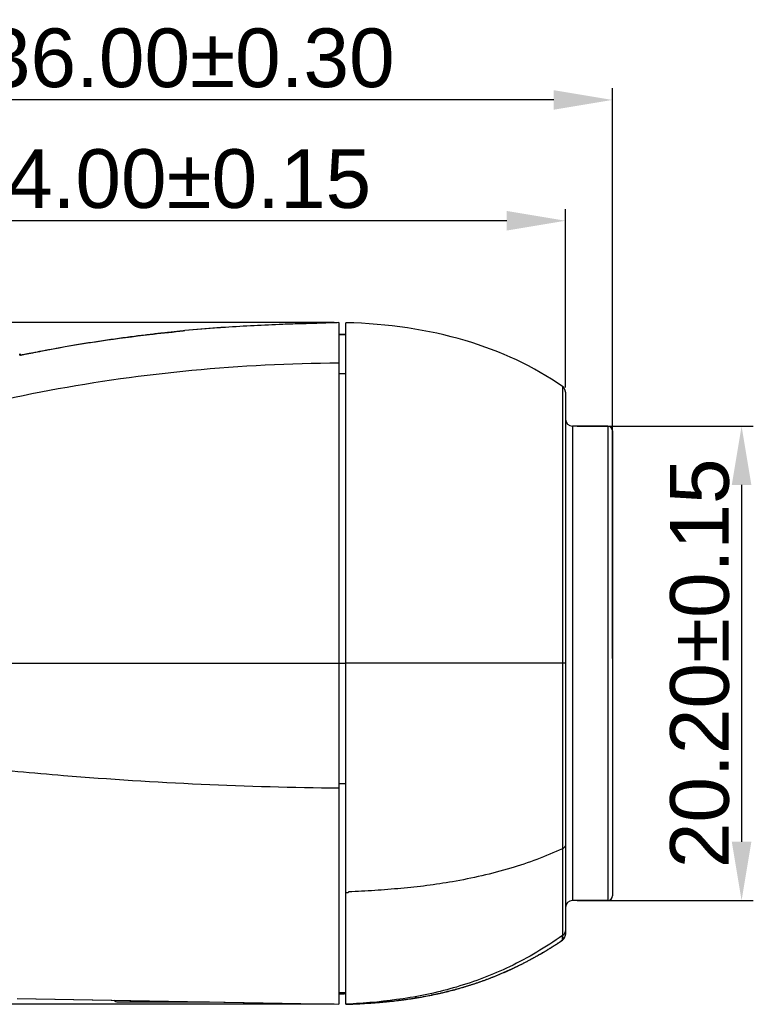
# Model space of a CAD drawing. Header units: millimetres. Extents: x 2163 to 2692, y -1564 to -1190.
# Tile 9 of 47: x 2247 to 2278, y -1362 to -1320. Entities that reach past the tile are written whole.
import ezdxf

# ---------------------------------------------------------------- set-up
doc = ezdxf.new("R2010")
doc.units = ezdxf.units.MM
doc.styles.add('HANA', font='arial.ttf')
doc.dimstyles.new('HANA$0', dxfattribs={"dimtxt": 2.5, "dimasz": 2.5, "dimexe": 0.5, "dimexo": 0.2, "dimgap": 0.5, "dimtad": 1, "dimzin": 1, "dimdsep": 46, "dimtxsty": 'HANA', "dimcen": 0, "dimclrd": 3, "dimclre": 3, "dimclrt": 4, "dimadec": 0, "dimazin": 0, "dimtfac": 1, "dimtmove": 0, "dimatfit": 3, "dimfxl": 1, "dimtzin": 0, "dimarcsym": 0})
doc.dimstyles.new('HANA$3', dxfattribs={"dimtxt": 2.5, "dimasz": 2.5, "dimexe": 0.5, "dimexo": 0.2, "dimgap": 0.5, "dimtad": 1, "dimtih": 1, "dimtoh": 1, "dimzin": 1, "dimdsep": 46, "dimtxsty": 'HANA', "dimcen": 0, "dimclrd": 3, "dimclre": 3, "dimclrt": 4, "dimadec": 0, "dimazin": 0, "dimtfac": 1, "dimtmove": 0, "dimatfit": 3, "dimfxl": 1, "dimtzin": 0, "dimarcsym": 0})

# ---------------------------------------------------------------- blocks, each defined once
blk = doc.blocks.new('*D33')
at = {"lineweight": -2}
for p, q in [((2236.25, -1367.438), (2236.25, -1343.165)), ((2272.25, -1367.459), (2272.25, -1343.165)), ((2269.75, -1343.665), (2238.75, -1343.665))]:
    blk.add_line(p, q, dxfattribs=at)
for points in [[(2238.75, -1343.249), (2238.75, -1344.082), (2236.25, -1343.665)], [(2269.75, -1344.082), (2269.75, -1343.249), (2272.25, -1343.665)]]:
    blk.add_solid(points)
at = {"layer": 'Defpoints', "color": 0}
for p in [(2236.25, -1343.665), (2236.25, -1367.638), (2272.25, -1367.659)]:
    blk.add_point(p, dxfattribs=at)
at = {"insert": (2254.25, -1341.888), "char_height": 2.5, "attachment_point": 5, "style": 'HANA'}
blk.add_mtext('36.00{\\fArial|b0|i0|c0|p34;%%P0.30}', dxfattribs=at)
blk = doc.blocks.new('*D34')
at = {"lineweight": -2}
for p, q in [((2260.4, -1353.149), (2226.735, -1353.149)), ((2227.235, -1355.649), (2227.235, -1379.677)), ((2260.4, -1382.177), (2226.735, -1382.177))]:
    blk.add_line(p, q, dxfattribs=at)
for points in [[(2227.651, -1355.649), (2226.818, -1355.649), (2227.235, -1353.149)], [(2226.818, -1379.677), (2227.651, -1379.677), (2227.235, -1382.177)]]:
    blk.add_solid(points)
at = {"layer": 'Defpoints', "color": 0}
for p in [(2260.6, -1353.149), (2227.235, -1382.177), (2260.6, -1382.177)]:
    blk.add_point(p, dxfattribs=at)
at = {"insert": (2225.457, -1367.663), "char_height": 2.5, "attachment_point": 5, "rotation": 90, "style": 'HANA'}
blk.add_mtext('29.00{\\fArial|b0|i0|c0|p34;%%P0.30}', dxfattribs=at)
blk = doc.blocks.new('*D51')
at = {"lineweight": -2}
for p, q in [((2236.25, -1339.503), (2236.25, -1328.254)), ((2270.25, -1335.859), (2270.25, -1328.254)), ((2267.75, -1328.754), (2238.75, -1328.754))]:
    blk.add_line(p, q, dxfattribs=at)
for points in [[(2238.75, -1328.337), (2238.75, -1329.171), (2236.25, -1328.754)], [(2267.75, -1329.171), (2267.75, -1328.337), (2270.25, -1328.754)]]:
    blk.add_solid(points)
at = {"layer": 'Defpoints', "color": 0}
for p in [(2236.25, -1328.754), (2270.25, -1336.059), (2236.25, -1339.703)]:
    blk.add_point(p, dxfattribs=at)
at = {"insert": (2253.25, -1326.977), "char_height": 2.5, "attachment_point": 5, "style": 'HANA'}
blk.add_mtext('34.00%%p0.15', dxfattribs=at)
blk = doc.blocks.new('*D57')
at = {"lineweight": -2}
for p, q in [((2270.75, -1337.503), (2278.251, -1337.503)), ((2277.751, -1340.003), (2277.751, -1355.203)), ((2270.75, -1357.703), (2278.251, -1357.703))]:
    blk.add_line(p, q, dxfattribs=at)
for points in [[(2278.168, -1340.003), (2277.334, -1340.003), (2277.751, -1337.503)], [(2277.334, -1355.203), (2278.168, -1355.203), (2277.751, -1357.703)]]:
    blk.add_solid(points)
at = {"layer": 'Defpoints', "color": 0}
for p in [(2270.55, -1337.503), (2270.55, -1357.703), (2277.751, -1357.703)]:
    blk.add_point(p, dxfattribs=at)
at = {"insert": (2275.975, -1347.603), "char_height": 2.5, "attachment_point": 5, "rotation": 90, "style": 'HANA'}
blk.add_mtext('20.20%%p0.15', dxfattribs=at)

msp = doc.modelspace()

# ---------------------------------------------------------------- linework, layer by layer
at = {"color": 7, "linetype": 'Continuous'}
for p, q in [((2260.14, -1333.107), (2260.015, -1333.111)), ((2260.268, -1333.103), (2260.14, -1333.107)), ((2260.398, -1333.099), (2260.268, -1333.103)), ((2260.53, -1333.095), (2260.398, -1333.099)), ((2260.6, -1333.093), (2260.53, -1333.095)), ((2260.6, -1333.093), (2260.6, -1362.12)), ((2260.9, -1333.793), (2260.9, -1333.097)), ((2255.566, -1333.307), (2254.039, -1333.422)), ((2255.491, -1333.312), (2254.039, -1333.422)), ((2255.763, -1333.294), (2255.566, -1333.307)), ((2255.765, -1333.294), (2255.67, -1333.3)), ((2259.21, -1333.143), (2259.065, -1333.15)), ((2259.368, -1333.136), (2259.21, -1333.143)), ((2259.507, -1333.13), (2259.368, -1333.136)), ((2259.655, -1333.124), (2259.507, -1333.13)), ((2259.772, -1333.12), (2259.655, -1333.124)), ((2259.893, -1333.115), (2259.772, -1333.12)), ((2260.051, -1333.11), (2259.854, -1333.115)), ((2260.015, -1333.111), (2259.893, -1333.115)), ((2260.047, -1333.11), (2259.912, -1333.114)), ((2260.9, -1333.593), (2260.6, -1333.593)), ((2260.6, -1333.598), (2260.9, -1333.598)), ((2260.9, -1362.126), (2260.9, -1333.793)), ((2247.013, -1334.476), (2247.014, -1334.422)), ((2247.013, -1334.487), (2247.013, -1334.487)), ((2247.014, -1334.422), (2247.082, -1334.478)), ((2247.108, -1334.462), (2247.186, -1334.447)), ((2260.6, -1335.266), (2260.9, -1335.266)), ((2270.122, -1335.813), (2270.122, -1335.813)), ((2270.122, -1335.813), (2270.122, -1335.813)), ((2270.122, -1335.813), (2270.122, -1336.168)), ((2270.122, -1335.813), (2270.122, -1355.5)), ((2270.137, -1335.824), (2270.122, -1335.813)), ((2270.166, -1335.85), (2270.137, -1335.824)), ((2270.191, -1335.88), (2270.165, -1335.85)), ((2270.212, -1335.912), (2270.19, -1335.879)), ((2270.228, -1335.947), (2270.211, -1335.911)), ((2270.24, -1335.983), (2270.228, -1335.946)), ((2270.248, -1336.021), (2270.24, -1335.982)), ((2270.25, -1336.059), (2270.247, -1336.02)), ((2270.25, -1336.059), (2270.25, -1359.148)), ((2270.55, -1337.503), (2270.55, -1357.703)), ((2272.05, -1337.503), (2270.55, -1337.503)), ((2272.05, -1337.503), (2272.05, -1357.703)), ((2272.25, -1337.703), (2272.25, -1357.503)), ((2236.25, -1347.604), (2260.6, -1347.599)), ((2260.6, -1347.599), (2260.9, -1347.599)), ((2270.25, -1347.603), (2260.9, -1347.603)), ((2260.6, -1352.728), (2260.9, -1352.728)), ((2270.122, -1355.5), (2270.125, -1357.817)), ((2270.125, -1357.817), (2270.128, -1358.732)), ((2272.05, -1357.703), (2270.55, -1357.703)), ((2270.125, -1358.038), (2270.127, -1358.459)), ((2270.127, -1358.459), (2270.127, -1358.637)), ((2270.128, -1358.686), (2270.128, -1358.732)), ((2270.128, -1358.892), (2270.123, -1359.173)), ((2270.128, -1358.732), (2270.128, -1358.892)), ((2270.118, -1359.394), (2270.122, -1359.252)), ((2270.118, -1359.391), (2270.118, -1359.394)), ((2270.118, -1359.393), (2270.118, -1359.394)), ((2270.118, -1359.394), (2270.118, -1359.394)), ((2270.118, -1359.394), (2270.118, -1359.394)), ((2270.12, -1359.2), (2270.119, -1359.394)), ((2270.123, -1359.198), (2270.122, -1359.252)), ((2270.123, -1359.173), (2270.123, -1359.198)), ((2270.25, -1359.143), (2270.25, -1359.143)), ((2270.25, -1359.144), (2270.25, -1359.146)), ((2260.6, -1361.619), (2260.9, -1361.619)), ((2260.846, -1361.619), (2260.846, -1361.685)), ((2264.979, -1361.638), (2265.061, -1361.619)), ((2265.061, -1361.619), (2265.111, -1361.607)), ((2265.102, -1361.609), (2265.166, -1361.593)), ((2265.162, -1361.595), (2265.249, -1361.573)), ((2265.212, -1361.583), (2265.177, -1361.591)), ((2265.212, -1361.583), (2265.177, -1361.591)), ((2265.212, -1361.583), (2265.249, -1361.573)), ((2265.212, -1361.583), (2265.249, -1361.574)), ((2265.232, -1361.577), (2265.277, -1361.566)), ((2265.277, -1361.566), (2265.323, -1361.554)), ((2265.323, -1361.554), (2265.37, -1361.542)), ((2265.37, -1361.542), (2265.419, -1361.53)), ((2265.419, -1361.53), (2265.469, -1361.517)), ((2265.469, -1361.517), (2265.521, -1361.503)), ((2265.521, -1361.503), (2265.574, -1361.488)), ((2265.574, -1361.488), (2265.629, -1361.473)), ((2265.629, -1361.473), (2265.686, -1361.458)), ((2265.686, -1361.458), (2265.743, -1361.441)), ((2265.743, -1361.441), (2265.801, -1361.425)), ((2246.897, -1361.879), (2255.697, -1362.033)), ((2246.897, -1361.879), (2260.6, -1362.119)), ((2251.189, -1362.022), (2255.089, -1362.023)), ((2255.697, -1362.033), (2260.6, -1362.119)), ((2260.596, -1361.685), (2260.846, -1361.685)), ((2262.284, -1362.047), (2262.377, -1362.039)), ((2262.377, -1362.039), (2262.471, -1362.031)), ((2262.463, -1362.032), (2262.42, -1362.036)), ((2262.442, -1362.034), (2262.42, -1362.035)), ((2262.463, -1362.032), (2262.442, -1362.034)), ((2262.471, -1362.031), (2262.565, -1362.022)), ((2262.565, -1362.022), (2262.66, -1362.013)), ((2262.66, -1362.013), (2262.74, -1362.005)), ((2262.74, -1362.005), (2262.82, -1361.996)), ((2262.82, -1361.996), (2262.901, -1361.987)), ((2262.901, -1361.987), (2262.982, -1361.978)), ((2262.982, -1361.978), (2263.064, -1361.969)), ((2263.064, -1361.969), (2263.146, -1361.959)), ((2263.146, -1361.959), (2263.229, -1361.948)), ((2263.201, -1361.952), (2263.146, -1361.959)), ((2263.173, -1361.956), (2263.146, -1361.959)), ((2263.2, -1361.952), (2263.173, -1361.956)), ((2263.229, -1361.948), (2263.312, -1361.937)), ((2263.312, -1361.937), (2263.396, -1361.926)), ((2263.396, -1361.926), (2263.463, -1361.917)), ((2263.463, -1361.917), (2263.531, -1361.907)), ((2263.531, -1361.907), (2263.599, -1361.897)), ((2263.599, -1361.897), (2263.667, -1361.887)), ((2263.667, -1361.887), (2263.736, -1361.876)), ((2263.736, -1361.876), (2263.805, -1361.866)), ((2263.805, -1361.866), (2263.875, -1361.854)), ((2263.879, -1361.854), (2263.847, -1361.859)), ((2263.87, -1361.856), (2263.847, -1361.859)), ((2263.91, -1361.849), (2263.87, -1361.856)), ((2263.875, -1361.854), (2263.945, -1361.843)), ((2263.91, -1361.849), (2263.879, -1361.854)), ((2263.945, -1361.843), (2264.015, -1361.831)), ((2264.015, -1361.831), (2264.085, -1361.819)), ((2264.085, -1361.819), (2264.156, -1361.806)), ((2264.156, -1361.806), (2264.228, -1361.793)), ((2264.228, -1361.793), (2264.299, -1361.78)), ((2264.299, -1361.78), (2264.372, -1361.766)), ((2264.372, -1361.766), (2264.426, -1361.756)), ((2264.426, -1361.756), (2264.481, -1361.745)), ((2264.481, -1361.745), (2264.536, -1361.734)), ((2264.558, -1361.73), (2264.525, -1361.736)), ((2264.552, -1361.731), (2264.525, -1361.737)), ((2264.536, -1361.734), (2264.592, -1361.722)), ((2264.592, -1361.723), (2264.552, -1361.731)), ((2264.592, -1361.722), (2264.558, -1361.73)), ((2264.592, -1361.722), (2264.648, -1361.711)), ((2264.648, -1361.711), (2264.705, -1361.699)), ((2264.705, -1361.699), (2264.762, -1361.686)), ((2264.762, -1361.686), (2264.82, -1361.674)), ((2264.82, -1361.674), (2264.879, -1361.661)), ((2264.879, -1361.661), (2264.939, -1361.647)), ((2264.939, -1361.647), (2264.988, -1361.636)), ((2261.071, -1362.114), (2260.9, -1362.123)), ((2260.9, -1362.123), (2260.995, -1362.118)), ((2261.026, -1362.119), (2260.9, -1362.123)), ((2260.92, -1362.122), (2260.9, -1362.123)), ((2260.9, -1362.125), (2260.9, -1362.123)), ((2260.903, -1362.123), (2260.905, -1362.123)), ((2260.96, -1362.121), (2261.144, -1362.115)), ((2260.995, -1362.118), (2261.071, -1362.114)), ((2261.067, -1362.118), (2261.19, -1362.113)), ((2261.151, -1362.115), (2261.252, -1362.11)), ((2261.263, -1362.11), (2261.366, -1362.106)), ((2261.265, -1362.11), (2261.277, -1362.109)), ((2261.289, -1362.109), (2261.302, -1362.108)), ((2261.361, -1362.106), (2261.489, -1362.1)), ((2261.478, -1362.1), (2261.605, -1362.094)), ((2261.574, -1362.095), (2261.697, -1362.088)), ((2261.697, -1362.089), (2261.67, -1362.09)), ((2261.672, -1362.09), (2261.787, -1362.083)), ((2261.787, -1362.083), (2261.889, -1362.076)), ((2261.889, -1362.076), (2261.994, -1362.069)), ((2261.994, -1362.069), (2262.1, -1362.062)), ((2262.1, -1362.062), (2262.192, -1362.055)), ((2262.192, -1362.055), (2262.284, -1362.047))]:
    msp.add_line(p, q, dxfattribs=at)
for points in [[(2254.039, -1333.422), (2254.039, -1333.422), (2254.039, -1333.423), (2254.039, -1333.423), (2254.039, -1333.424), (2254.039, -1333.425), (2254.039, -1333.426), (2254.039, -1333.427), (2254.039, -1333.429), (2254.039, -1333.431)], [(2261.243, -1362.111), (2261.302, -1362.108), (2261.364, -1362.106), (2261.427, -1362.103), (2261.492, -1362.1), (2261.559, -1362.096), (2261.627, -1362.092), (2261.697, -1362.088), (2261.768, -1362.084), (2261.839, -1362.08), (2261.912, -1362.075), (2261.985, -1362.07), (2262.059, -1362.065), (2262.134, -1362.059), (2262.21, -1362.053), (2262.286, -1362.047), (2262.363, -1362.041), (2262.441, -1362.034), (2262.519, -1362.027), (2262.598, -1362.019), (2262.678, -1362.011), (2262.758, -1362.003), (2262.839, -1361.995), (2262.92, -1361.986), (2263.002, -1361.976), (2263.085, -1361.966), (2263.168, -1361.956), (2263.251, -1361.946), (2263.335, -1361.935), (2263.42, -1361.923), (2263.505, -1361.911), (2263.59, -1361.899), (2263.676, -1361.886), (2263.762, -1361.873), (2263.849, -1361.859), (2263.936, -1361.845), (2264.024, -1361.83), (2264.112, -1361.815), (2264.201, -1361.799), (2264.289, -1361.782), (2264.378, -1361.765), (2264.468, -1361.748), (2264.558, -1361.73), (2264.648, -1361.711), (2264.739, -1361.692), (2264.829, -1361.672), (2264.921, -1361.652), (2265.012, -1361.631), (2265.104, -1361.609), (2265.196, -1361.587), (2265.288, -1361.564), (2265.381, -1361.54), (2265.473, -1361.516), (2265.566, -1361.491), (2265.659, -1361.466), (2265.753, -1361.439), (2265.846, -1361.413), (2265.94, -1361.385), (2266.034, -1361.357), (2266.127, -1361.328), (2266.221, -1361.298), (2266.316, -1361.268), (2266.41, -1361.237), (2266.504, -1361.205), (2266.599, -1361.172), (2266.693, -1361.139), (2266.788, -1361.105), (2266.882, -1361.07), (2266.977, -1361.035), (2267.071, -1360.998), (2267.166, -1360.961), (2267.261, -1360.924), (2267.355, -1360.885), (2267.45, -1360.846), (2267.544, -1360.806), (2267.639, -1360.765), (2267.733, -1360.724), (2267.828, -1360.681), (2267.922, -1360.638), (2268.016, -1360.594), (2268.11, -1360.55), (2268.204, -1360.505), (2268.298, -1360.458), (2268.392, -1360.412), (2268.485, -1360.364), (2268.579, -1360.316), (2268.672, -1360.267), (2268.765, -1360.217), (2268.858, -1360.166), (2268.95, -1360.115), (2269.043, -1360.063), (2269.135, -1360.011), (2269.227, -1359.957), (2269.319, -1359.903), (2269.41, -1359.848), (2269.501, -1359.793), (2269.592, -1359.737), (2269.683, -1359.68), (2269.773, -1359.622), (2269.863, -1359.564), (2269.953, -1359.505), (2270.042, -1359.446), (2270.118, -1359.394)], [(2265.801, -1361.425), (2265.831, -1361.416), (2265.86, -1361.408), (2265.89, -1361.399), (2265.919, -1361.39), (2265.949, -1361.381), (2265.979, -1361.373), (2266.009, -1361.364), (2266.039, -1361.354), (2266.069, -1361.345), (2266.099, -1361.336), (2266.129, -1361.327), (2266.159, -1361.317), (2266.19, -1361.307), (2266.22, -1361.298), (2266.25, -1361.288), (2266.281, -1361.278), (2266.312, -1361.268), (2266.342, -1361.258), (2266.373, -1361.248), (2266.404, -1361.238), (2266.435, -1361.227), (2266.466, -1361.217), (2266.497, -1361.207), (2266.528, -1361.196), (2266.559, -1361.185), (2266.59, -1361.174), (2266.621, -1361.163), (2266.652, -1361.152), (2266.684, -1361.141), (2266.715, -1361.13), (2266.747, -1361.119), (2266.778, -1361.108), (2266.81, -1361.096), (2266.841, -1361.084), (2266.873, -1361.073), (2266.904, -1361.061), (2266.936, -1361.049), (2266.968, -1361.037), (2267, -1361.025), (2267.031, -1361.013), (2267.063, -1361.001), (2267.095, -1360.988), (2267.127, -1360.976), (2267.159, -1360.963), (2267.191, -1360.951), (2267.223, -1360.938), (2267.255, -1360.925), (2267.287, -1360.912), (2267.319, -1360.899), (2267.351, -1360.886), (2267.384, -1360.873), (2267.416, -1360.859), (2267.448, -1360.846), (2267.48, -1360.832), (2267.512, -1360.819), (2267.545, -1360.805), (2267.577, -1360.791), (2267.609, -1360.777), (2267.641, -1360.763), (2267.674, -1360.749), (2267.706, -1360.735), (2267.738, -1360.721), (2267.77, -1360.706), (2267.803, -1360.692), (2267.835, -1360.677), (2267.867, -1360.662), (2267.9, -1360.648), (2267.932, -1360.633), (2267.964, -1360.618), (2267.997, -1360.603), (2268.029, -1360.588), (2268.061, -1360.572), (2268.094, -1360.557), (2268.126, -1360.542), (2268.158, -1360.526), (2268.191, -1360.51), (2268.223, -1360.495), (2268.255, -1360.479), (2268.288, -1360.463), (2268.32, -1360.447), (2268.353, -1360.431), (2268.385, -1360.414), (2268.417, -1360.398), (2268.45, -1360.381), (2268.482, -1360.365), (2268.515, -1360.348), (2268.548, -1360.331), (2268.58, -1360.314), (2268.613, -1360.297), (2268.646, -1360.28), (2268.678, -1360.262), (2268.711, -1360.245), (2268.744, -1360.227), (2268.777, -1360.21), (2268.81, -1360.192), (2268.843, -1360.174), (2268.876, -1360.156), (2268.909, -1360.137), (2268.942, -1360.119), (2268.976, -1360.1), (2269.009, -1360.082), (2269.042, -1360.063), (2269.076, -1360.044), (2269.109, -1360.024), (2269.143, -1360.005), (2269.177, -1359.986), (2269.211, -1359.966), (2269.244, -1359.946), (2269.278, -1359.926), (2269.312, -1359.906), (2269.347, -1359.886), (2269.381, -1359.865), (2269.415, -1359.844), (2269.45, -1359.824), (2269.484, -1359.803), (2269.519, -1359.781), (2269.553, -1359.76), (2269.588, -1359.738), (2269.623, -1359.716), (2269.658, -1359.695), (2269.693, -1359.672), (2269.728, -1359.65), (2269.764, -1359.627), (2269.799, -1359.605), (2269.835, -1359.582), (2269.87, -1359.558), (2269.906, -1359.535), (2269.942, -1359.511), (2269.978, -1359.488), (2270.014, -1359.464), (2270.051, -1359.439), (2270.087, -1359.415), (2270.118, -1359.394)], [(2270.118, -1359.394), (2270.135, -1359.382), (2270.164, -1359.356), (2270.189, -1359.326), (2270.211, -1359.294), (2270.228, -1359.259), (2270.24, -1359.222), (2270.247, -1359.184), (2270.25, -1359.145)], [(2261.697, -1362.088), (2261.684, -1362.089), (2261.67, -1362.09)]]:
    msp.add_lwpolyline(points, dxfattribs=at)
for centre, radius, start, end in [((2261.505, -1422.877), 89.766, 93.66785, 93.8413), ((2263.073, -1457.556), 124.482, 91.45495, 91.84499), ((2246.477, -1331.061), 3.459, 279.8331, 280.5059), ((2269.95, -1336.059), 0.3, 0, 55.0694), ((2269.95, -1336.059), 0.3, 0, 0.0637), ((2270.55, -1337.203), 0.3, 180, 270), ((2272.05, -1337.703), 0.2, 0, 90), ((2270.55, -1358.003), 0.3, 90, 180), ((2272.05, -1357.503), 0.2, 270, 360), ((2269.95, -1359.146), 0.3, 304.1557, 0), ((2261.27, -1345.578), 16.484, 281.6256, 283.7124), ((2261.449, -1346.308), 15.731, 283.9778, 286.0264), ((2251.189, -1361.772), 0.25, 225.6166, 269.9965), ((2255.089, -1361.773), 0.25, 269.9965, 271.1229), ((2260.319, -1338.216), 23.912, 273.3023, 275.0392), ((2260.57, -1341.046), 21.071, 275.1539, 277.0209), ((2260.821, -1343.068), 19.034, 277.1827, 279.1501), ((2261.057, -1344.528), 17.554, 279.352, 281.3924), ((2260.021, -1332.192), 29.944, 271.7212, 272.0113), ((2260.114, -1334.667), 27.467, 271.9985, 273.249)]:
    msp.add_arc(centre, radius, start, end, dxfattribs=at)
for points in [[(2265.978, -1333.858), (2264.398, -1333.391), (2262.686, -1333.139), (2260.9, -1333.097)], [(2270.122, -1335.813), (2268.898, -1334.959), (2267.5, -1334.309), (2265.978, -1333.858)]]:
    msp.add_open_spline(points, degree=3, dxfattribs=at)
for points, knots in [([(2254.038, -1333.441), (2254.038, -1333.442), (2254.029, -1333.441), (2254.02, -1333.444), (2253.997, -1333.445), (2253.969, -1333.449), (2253.931, -1333.453), (2253.865, -1333.46), (2253.762, -1333.47), (2253.616, -1333.485), (2253.441, -1333.503), (2253.239, -1333.524), (2253.011, -1333.549), (2252.76, -1333.577), (2252.384, -1333.62), (2251.873, -1333.683), (2251.223, -1333.769), (2250.541, -1333.866), (2249.856, -1333.972), (2249.196, -1334.082), (2248.589, -1334.19), (2248.129, -1334.276), (2247.806, -1334.338), (2247.602, -1334.378), (2247.426, -1334.412), (2247.282, -1334.44), (2247.182, -1334.46), (2247.117, -1334.471), (2247.081, -1334.478), (2247.053, -1334.483), (2247.033, -1334.486), (2247.021, -1334.487), (2247.014, -1334.488), (2247.013, -1334.487)], [0, 0, 0, 0, 0.000602, 0.00238, 0.005338, 0.009472, 0.014784, 0.021266, 0.037634, 0.058342, 0.083151, 0.111832, 0.144156, 0.179842, 0.218572, 0.30387, 0.397314, 0.495523, 0.594482, 0.689994, 0.777993, 0.854549, 0.887705, 0.917067, 0.942286, 0.963039, 0.979185, 0.98551, 0.990662, 0.994658, 0.997524, 0.999292, 1, 1, 1, 1]), ([(2247.186, -1334.447), (2247.348, -1334.416), (2247.764, -1334.334), (2248.862, -1334.126), (2250.48, -1333.857), (2252.28, -1333.62), (2253.395, -1333.503), (2253.827, -1333.46)], [0, 0, 0, 0, 0.073583, 0.189426, 0.499244, 0.806101, 1, 1, 1, 1]), ([(2259.065, -1333.138), (2258.779, -1333.147), (2257.678, -1333.186), (2256.578, -1333.242), (2255.765, -1333.294)], [0, 0, 0, 0, 0.259764, 1, 1, 1, 1]), ([(2260.6, -1334.822), (2258.51, -1334.836), (2254.377, -1335.038), (2248.277, -1335.893), (2242.328, -1337.289), (2238.466, -1338.561), (2236.553, -1339.276)], [0, 0, 0, 0, 0.255108, 0.504322, 0.750752, 1, 1, 1, 1]), ([(2244.972, -1352.014), (2246.272, -1352.15), (2251.469, -1352.632), (2256.689, -1352.872), (2260.6, -1352.913)], [0, 0, 0, 0, 0.250607, 1, 1, 1, 1]), ([(2270.122, -1355.5), (2269.41, -1355.832), (2267.872, -1356.397), (2266.276, -1356.76), (2265.441, -1356.905)], [0, 0, 0, 0, 0.480743, 1, 1, 1, 1]), ([(2270.25, -1355.336), (2270.25, -1355.369), (2270.22, -1355.441), (2270.157, -1355.483), (2270.122, -1355.5)], [0, 0, 0, 0, 0.454563, 1, 1, 1, 1]), ([(2265.441, -1356.905), (2265.078, -1356.968), (2264.347, -1357.08), (2263.242, -1357.196), (2262.129, -1357.28), (2261.384, -1357.325), (2261.011, -1357.342)], [0, 0, 0, 0, 0.248075, 0.497701, 0.748535, 1, 1, 1, 1]), ([(2261.011, -1357.342), (2261.007, -1357.351), (2261.002, -1357.365), (2260.984, -1357.375), (2260.967, -1357.373), (2260.951, -1357.372), (2260.928, -1357.372), (2260.911, -1357.373), (2260.9, -1357.373)], [0, 0, 0, 0, 0.2246, 0.335699, 0.466361, 0.604934, 0.73636, 1, 1, 1, 1]), ([(2270.25, -1358.954), (2270.25, -1359.001), (2270.227, -1359.097), (2270.161, -1359.171), (2270.123, -1359.198)], [0, 0, 0, 0, 0.499504, 1, 1, 1, 1]), ([(2270.123, -1359.198), (2269.412, -1359.701), (2267.96, -1360.562), (2265.659, -1361.438), (2263.363, -1361.93), (2261.831, -1362.073), (2261.071, -1362.114)], [0, 0, 0, 0, 0.271134, 0.522213, 0.763055, 1, 1, 1, 1])]:
    msp.add_open_spline(points, degree=3, knots=knots, dxfattribs=at)

# ---------------------------------------------------------------- dimensions: what is measured, and where the dimension line sits
dim = msp.add_linear_dim(base=(2236.25, -1323.609), p1=(2272.25, -1347.603), p2=(2236.25, -1347.582), text='<>{\\fArial|b0|i0|c0|p34;%%P0.30}', dimstyle='HANA$0', override={"dimtxsty": 'HANA', "dimcen": 1.5, "dimclrd": 256, "dimclre": 256, "dimclrt": 256, "dimadec": 1, "dimtp": 0.1, "dimtm": 0.1, "dimtfillclr": 3})
dim.commit()
dim.dimension.update_dxf_attribs({"geometry": '*D33', "text_midpoint": (2254.25, -1321.832), "insert": (0, 20.056)})
dim = msp.add_linear_dim(base=(2236.25, -1328.754), p1=(2270.25, -1336.059), p2=(2236.25, -1339.703), dimstyle='HANA$3', override={"dimcen": 1.5, "dimclrd": 256, "dimclre": 256, "dimclrt": 256, "dimtol": 1, "dimtp": 0.15, "dimtm": 0.15, "dimtfillclr": 3})
dim.commit()
dim.dimension.update_dxf_attribs({"geometry": '*D51', "text_midpoint": (2253.25, -1326.977)})
dim = msp.add_linear_dim(base=(2227.235, -1362.12), p1=(2260.6, -1333.093), p2=(2260.6, -1362.12), angle=90, text='29.00{\\fArial|b0|i0|c0|p34;%%P0.30}', dimstyle='HANA$0', override={"dimcen": 1.5, "dimclrd": 256, "dimclre": 256, "dimclrt": 256, "dimadec": 1, "dimtp": 0.1, "dimtm": 0.1, "dimtfillclr": 3})
dim.commit()
dim.dimension.update_dxf_attribs({"geometry": '*D34', "text_midpoint": (2225.457, -1347.607), "insert": (0, 20.056)})
dim = msp.add_linear_dim(base=(2277.751, -1357.703), p1=(2270.55, -1337.503), p2=(2270.55, -1357.703), angle=90, dimstyle='HANA$0', override={"dimgap": 0.5, "dimcen": 1.5, "dimclrd": 256, "dimclre": 256, "dimclrt": 256, "dimadec": 1, "dimtol": 1, "dimlim": 0, "dimtp": 0.15, "dimtm": 0.15, "dimtfillclr": 3})
dim.commit()
dim.dimension.update_dxf_attribs({"geometry": '*D57', "text_midpoint": (2277.751, -1347.603), "dimtype": 160})

doc.saveas('drawing.dxf')
